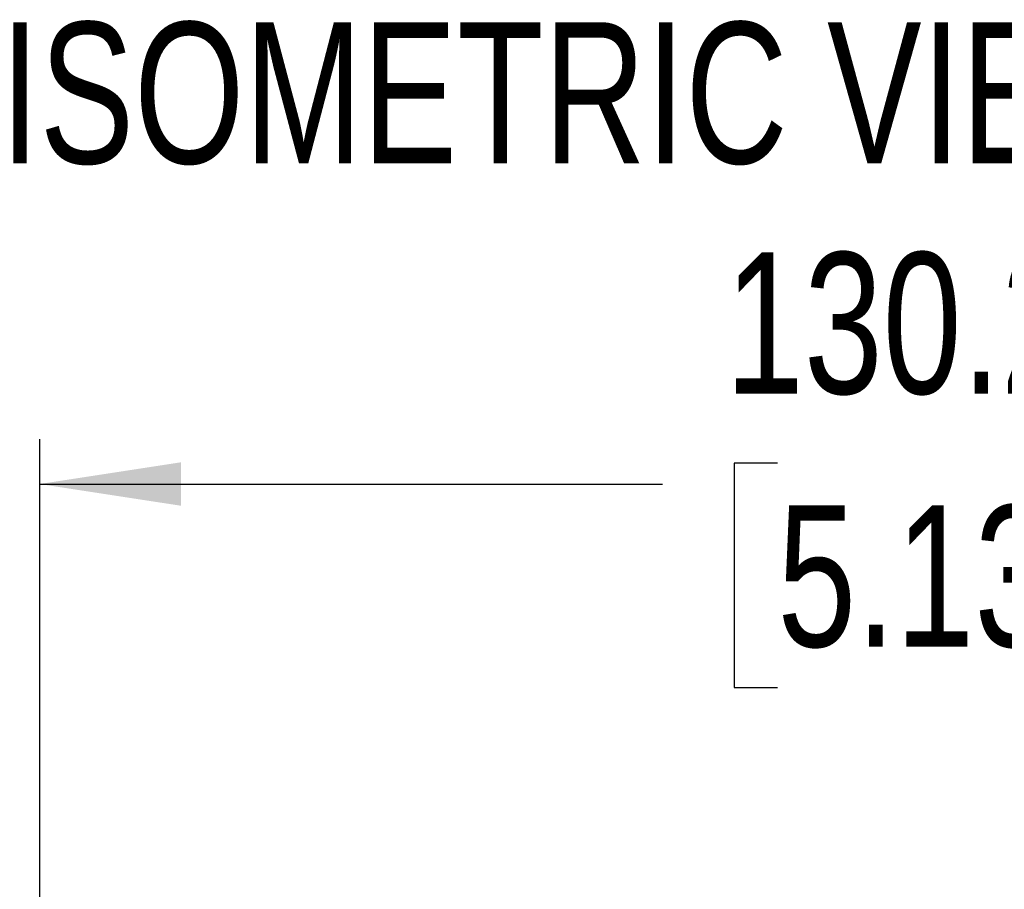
# Model space of a CAD drawing. Header units: millimetres. Extents: x 0 to 1118, y 0 to 864.
# Tile 43 of 48: x 793 to 863, y 577 to 638. Entities that reach past the tile are written whole.
import ezdxf

# ---------------------------------------------------------------- set-up
doc = ezdxf.new("R2010")
doc.units = ezdxf.units.MM
doc.layers.add('DIMENSIONS', color=140, linetype='Continuous', lineweight=25)
doc.layers.add('TEXT', color=140, linetype='Continuous', lineweight=25)
doc.styles.add('SLDTEXTSTYLE0', font='TXT', dxfattribs={"width": 0.75})
doc.dimstyles.new('SLDDIMSTYLE2', dxfattribs={"dimtxt": 10, "dimasz": 10, "dimexe": 0, "dimexo": 0.0625, "dimgap": 2.5, "dimtad": 0, "dimtih": 1, "dimtoh": 1, "dimdec": 1, "dimrnd": 1e-09, "dimzin": 12, "dimdsep": 46, "dimtxsty": 'SLDTEXTSTYLE0', "dimsah": 1, "dimcen": 0.09, "dimadec": 0, "dimazin": 3, "dimtfac": 1, "dimtdec": 1, "dimtofl": 0, "dimtmove": 0, "dimatfit": 3, "dimfxl": 0, "dimfrac": 2, "dimtolj": 1, "dimtzin": 12, "dimarcsym": 0})

# ---------------------------------------------------------------- blocks, each defined once
blk = doc.blocks.new('_D_6')
at = {"layer": 'DIMENSIONS'}
for p, q in [((794.286, 568.936), (794.286, 608.637)), ((924.536, 572.072), (924.536, 608.637)), ((846.481, 606.935), (843.434, 606.935)), ((843.434, 606.935), (843.434, 591.06)), ((872.342, 606.935), (875.389, 606.935)), ((875.389, 606.935), (875.389, 591.06)), ((794.286, 605.462), (838.358, 605.462)), ((924.536, 605.462), (880.464, 605.462)), ((843.434, 591.06), (846.481, 591.06)), ((875.389, 591.06), (872.342, 591.06))]:
    blk.add_line(p, q, dxfattribs=at)
for points in [[(794.286, 605.462), (804.286, 603.924), (804.286, 607.001)], [(924.536, 605.462), (914.536, 607.001), (914.536, 603.924)]]:
    blk.add_solid(points, dxfattribs=at)
at = {"layer": 'DIMENSIONS', "char_height": 10, "attachment_point": 1, "style": 'SLDTEXTSTYLE0'}
for s, insert in [('130.2', (842.786, 621.857)), ('5.13', (846.481, 603.95))]:
    blk.add_mtext(s, dxfattribs=dict(at, insert=insert))

msp = doc.modelspace()

# ---------------------------------------------------------------- texts
at = {"layer": 'TEXT', "insert": (791.494, 638.156), "char_height": 10, "attachment_point": 1, "style": 'SLDTEXTSTYLE0'}
msp.add_mtext('ISOMETRIC VIEW', dxfattribs=at)

# ---------------------------------------------------------------- dimensions: what is measured, and where the dimension line sits
at = {"layer": 'DIMENSIONS'}
dim = msp.add_linear_dim(base=(794.2862, 605.4625), p1=(924.5359, 570.8018), p2=(794.2862, 567.6655), dimstyle='SLDDIMSTYLE2', dxfattribs=at)
dim.commit()
dim.dimension.update_dxf_attribs({"geometry": '_D_6', "text_midpoint": (859.4111, 605.4625), "dimtype": 160})

doc.saveas('drawing.dxf')
